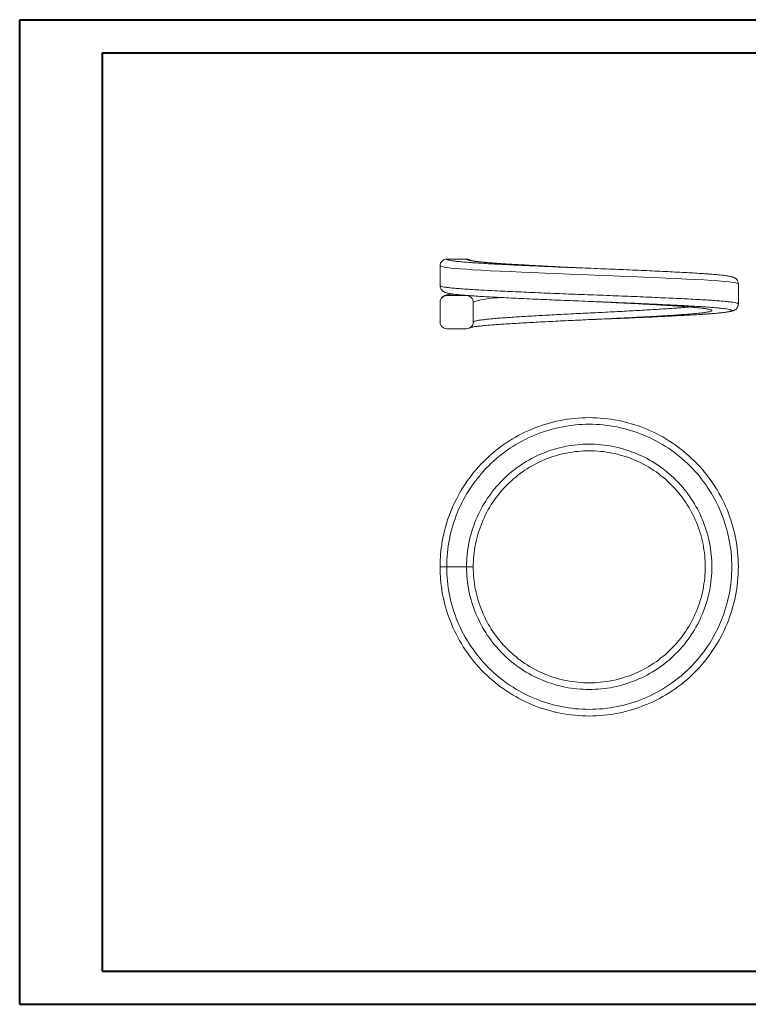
# Model space of a CAD drawing. Header units: millimetres. Extents: x 0 to 420, y 0 to 297.
# Tile 1 of 2: x 0 to 220, y 0 to 297. Entities that reach past the tile are written whole.
import ezdxf

# ---------------------------------------------------------------- set-up
doc = ezdxf.new("R2010")
doc.units = ezdxf.units.MM

msp = doc.modelspace()

# ---------------------------------------------------------------- linework, layer by layer
at = {"color": 7, "linetype": 'Continuous', "lineweight": 40}
for p, q in [((0.08, 0.21), (0.08, 297.21)), ((0.08, 297.21), (420.08, 297.21)), ((25.08, 10.21), (25.08, 287.21)), ((25.08, 287.21), (410.08, 287.21)), ((25.08, 10.21), (410.08, 10.21)), ((0.08, 0.21), (420.08, 0.21))]:
    msp.add_line(p, q, dxfattribs=at)
at = {"color": 7, "linetype": 'Continuous', "lineweight": 15}
for p, q in [((126.89, 216.99), (126.89, 222.99)), ((128.89, 224.99), (134.89, 224.99)), ((216.89, 211.46), (216.89, 217.52)), ((134.89, 213.99), (128.89, 213.99)), ((126.89, 211.99), (126.89, 205.99)), ((136.89, 205.99), (136.89, 211.99)), ((128.89, 203.99), (134.89, 203.99)), ((128.89, 132.18), (134.89, 132.18))]:
    msp.add_line(p, q, dxfattribs=at)
at = {"color": 8, "linetype": 'Continuous', "lineweight": 15, "flags": 128}
for points in [[(216.89, 217.49), (216.89, 217.49), (216.83, 217.57), (216.66, 217.66), (216.12, 217.81), (215.26, 217.96), (214.1, 218.11), (212.63, 218.26), (210.88, 218.41), (208.84, 218.56), (206.54, 218.71), (204, 218.85), (201.23, 218.99), (198.25, 219.14), (195.07, 219.28), (191.75, 219.44), (188.28, 219.59), (184.68, 219.74), (180.99, 219.89), (177.25, 220.04), (173.47, 220.18), (169.66, 220.32), (165.88, 220.47), (162.14, 220.61), (158.48, 220.76), (154.9, 220.92), (151.44, 221.07), (148.14, 221.22), (145.01, 221.36), (142.06, 221.51), (139.32, 221.65), (136.82, 221.8), (134.86, 221.92), (133.1, 222.05), (131.53, 222.18), (130.18, 222.31), (129.06, 222.45), (128.12, 222.58), (127.44, 222.72), (127.03, 222.86), (126.89, 222.99), (126.89, 222.99), (126.89, 222.99)], [(130.61, 214.48), (130.5, 214.46), (129.66, 214.31), (129.12, 214.16), (128.95, 214.08), (128.89, 213.99), (128.89, 213.99), (128.89, 213.99)]]:
    msp.add_lwpolyline(points, dxfattribs=at)
at = {"color": 8, "linetype": 'Continuous', "lineweight": 15}
msp.add_arc((145.43, 186.37), 27.01, 87.0851, 108.4293, dxfattribs=at)
at = {"color": 7, "linetype": 'Continuous', "lineweight": 15}
for points, knots in [([(126.89, 222.99), (126.89, 223.52), (127.11, 224.03), (127.85, 224.77), (128.37, 224.99), (128.89, 224.99)], [0, 0, 0, 0, 0.5, 0.5, 1, 1, 1, 1]), ([(134.89, 224.99), (135.12, 224.97), (135.54, 224.94), (135.89, 224.71), (136.06, 224.6)], [0, 0, 0, 0, 0.539793, 1, 1, 1, 1]), ([(144.48, 223.7), (144.12, 223.73), (143.38, 223.78), (142.34, 223.86), (141.33, 223.95), (140.4, 224.03), (139.54, 224.11), (138.76, 224.19), (138.06, 224.27), (137.45, 224.35), (136.94, 224.43), (136.53, 224.5), (136.22, 224.56), (136.02, 224.61), (135.91, 224.64), (135.89, 224.64), (135.89, 224.65)], [0, 0, 0, 0, 0.073326, 0.152506, 0.231854, 0.311204, 0.390347, 0.469071, 0.547118, 0.624156, 0.699733, 0.773195, 0.843686, 0.903297, 0.956303, 1, 1, 1, 1]), ([(136.69, 223.91), (137.25, 223.87), (138.51, 223.79), (140.76, 223.65), (143.35, 223.51), (146.19, 223.37), (149.2, 223.22), (152.36, 223.07), (155.64, 222.92), (159.08, 222.76), (162.6, 222.61), (166.17, 222.47), (169.76, 222.32), (173.42, 222.18), (177.05, 222.04), (180.63, 221.89), (184.13, 221.74), (187.59, 221.59), (190.92, 221.44), (194.1, 221.28), (197.11, 221.14), (199.98, 220.99), (202.62, 220.85), (204.33, 220.75), (205.08, 220.7), (205.11, 220.7)], [0, 0, 0, 0, 0.037252, 0.082237, 0.127535, 0.173818, 0.220442, 0.265415, 0.310701, 0.356971, 0.403582, 0.448556, 0.493843, 0.540114, 0.586726, 0.631709, 0.677004, 0.723284, 0.769905, 0.814866, 0.860139, 0.906395, 0.952992, 0.997984, 1, 1, 1, 1]), ([(171.89, 222.24), (171.79, 222.24), (170.64, 222.3), (168.45, 222.4), (165.37, 222.54), (162.33, 222.69), (159.33, 222.84), (156.43, 223), (153.66, 223.15), (151.01, 223.3), (148.5, 223.44), (146.27, 223.58), (144.98, 223.66), (144.41, 223.7)], [0, 0, 0, 0, 0.009802, 0.112058, 0.211358, 0.310658, 0.412841, 0.515023, 0.614407, 0.713791, 0.816065, 0.918338, 1, 1, 1, 1]), ([(216.88, 217.49), (216.87, 217.61), (216.86, 217.87), (216.75, 218.24), (216.59, 218.57), (216.4, 218.83), (216.19, 219.04), (215.99, 219.21), (215.78, 219.34), (215.57, 219.45), (215.34, 219.55), (215.06, 219.64), (214.69, 219.74), (214.23, 219.83), (213.68, 219.93), (213.05, 220.02), (212.34, 220.11), (211.57, 220.19), (210.72, 220.28), (209.8, 220.36), (208.82, 220.44), (207.76, 220.52), (206.63, 220.6), (205.77, 220.66), (205.27, 220.69), (205.19, 220.7)], [0, 0, 0, 0, 0.0159846, 0.0331908, 0.0499382, 0.0666066, 0.0836742, 0.10184, 0.1221032, 0.1458645, 0.1752363, 0.2139494, 0.2705214, 0.3422031, 0.4057769, 0.4748873, 0.5406851, 0.6057629, 0.6701209, 0.7340682, 0.7977432, 0.8612027, 0.9244621, 0.9875157, 1, 1, 1, 1]), ([(127.12, 216.12), (127.05, 216.26), (126.91, 216.53), (126.9, 216.84), (126.89, 216.99)], [0, 0, 0, 0, 0.514908, 1, 1, 1, 1]), ([(128.89, 213.99), (128.37, 213.99), (127.85, 213.77), (127.11, 213.03), (126.89, 212.52), (126.89, 211.99)], [0, 0, 0, 0, 0.5, 0.5, 1, 1, 1, 1]), ([(127.1, 216.1), (127.11, 216.07), (127.19, 215.89), (127.29, 215.76), (127.48, 215.55), (127.62, 215.4), (127.8, 215.26), (128, 215.13), (128.21, 215.03), (128.45, 214.93), (128.74, 214.83), (129.11, 214.74), (129.59, 214.64), (130.15, 214.54), (130.76, 214.46), (131.45, 214.37), (132.22, 214.29), (133.07, 214.2), (133.98, 214.12), (134.96, 214.04), (136.02, 213.96), (137.08, 213.88), (137.82, 213.83), (138.16, 213.81)], [0, 0, 0, 0, 0.011106, 0.049963, 0.059507, 0.068915, 0.088506, 0.109659, 0.134702, 0.165859, 0.207336, 0.269091, 0.342893, 0.411656, 0.476715, 0.545309, 0.612949, 0.679825, 0.746279, 0.812465, 0.878449, 0.94425, 1, 1, 1, 1]), ([(130.55, 214.49), (130.46, 214.48), (130.15, 214.44), (129.7, 214.36), (129.18, 214.26), (128.75, 214.15), (128.4, 214.03), (128.09, 213.9), (127.81, 213.73), (127.54, 213.51), (127.29, 213.25), (127.17, 213.03), (127.12, 212.94)], [0, 0, 0, 0, 0.063183, 0.211838, 0.371106, 0.545108, 0.656958, 0.731681, 0.815032, 0.881962, 0.946515, 1, 1, 1, 1]), ([(136.89, 211.99), (136.89, 212.52), (136.68, 213.03), (135.94, 213.77), (135.42, 213.99), (134.89, 213.99)], [0, 0, 0, 0, 0.5, 0.5, 1, 1, 1, 1]), ([(206.6, 210.6), (206.06, 210.64), (204.79, 210.72), (202.53, 210.85), (199.89, 210.99), (197.04, 211.14), (193.99, 211.29), (190.78, 211.44), (187.47, 211.59), (184.05, 211.74), (180.51, 211.89), (176.9, 212.04), (173.3, 212.18), (169.68, 212.33), (166.05, 212.47), (162.45, 212.62), (158.96, 212.77), (155.56, 212.92), (152.25, 213.07), (149.07, 213.22), (146.09, 213.37), (143.29, 213.52), (140.69, 213.66), (139, 213.75), (138.27, 213.8), (138.26, 213.81)], [0, 0, 0, 0, 0.034528, 0.081082, 0.126363, 0.171644, 0.218242, 0.264839, 0.310089, 0.355338, 0.401902, 0.448465, 0.493735, 0.539005, 0.585591, 0.632177, 0.677436, 0.722695, 0.769268, 0.815841, 0.861098, 0.906354, 0.952926, 0.999497, 1, 1, 1, 1]), ([(171.89, 212.24), (172.78, 212.2), (174.72, 212.11), (177.7, 211.97), (180.77, 211.82), (183.76, 211.67), (186.66, 211.52), (189.49, 211.37), (192.19, 211.22), (194.71, 211.07), (196.84, 210.94), (198.04, 210.86), (198.54, 210.83)], [0, 0, 0, 0, 0.089167, 0.195181, 0.301975, 0.405038, 0.508816, 0.61485, 0.721664, 0.82475, 0.928553, 1, 1, 1, 1]), ([(205.64, 208.31), (205.83, 208.32), (206.42, 208.36), (207.34, 208.43), (208.42, 208.51), (209.42, 208.59), (210.36, 208.67), (211.23, 208.75), (212.02, 208.84), (212.75, 208.92), (213.4, 209.01), (213.98, 209.1), (214.5, 209.2), (214.92, 209.3), (215.26, 209.4), (215.51, 209.5), (215.74, 209.62), (215.96, 209.75), (216.18, 209.92), (216.39, 210.14), (216.59, 210.42), (216.75, 210.75), (216.86, 211.11), (216.87, 211.37), (216.87, 211.49)], [0, 0, 0, 0, 0.029694, 0.093749, 0.158208, 0.223015, 0.28812, 0.353489, 0.419124, 0.485091, 0.551582, 0.619066, 0.688795, 0.761847, 0.808491, 0.843722, 0.870482, 0.893212, 0.913162, 0.931524, 0.949157, 0.96655, 0.983895, 1, 1, 1, 1]), ([(198.08, 208.12), (198, 208.11), (197.21, 208.06), (195.51, 207.96), (193.02, 207.81), (190.39, 207.66), (187.63, 207.51), (184.73, 207.36), (181.75, 207.21), (178.71, 207.06), (175.63, 206.91), (172.49, 206.77), (169.35, 206.63), (166.26, 206.48), (163.21, 206.33), (160.19, 206.18), (157.25, 206.03), (154.45, 205.88), (151.77, 205.73), (149.2, 205.58), (146.81, 205.43), (144.85, 205.31), (143.79, 205.23), (143.38, 205.2)], [0, 0, 0, 0, 0.0057331, 0.0569005, 0.1084444, 0.1581656, 0.2082318, 0.2593863, 0.3109166, 0.3606677, 0.4107645, 0.461952, 0.5135164, 0.5632244, 0.6132774, 0.6644178, 0.7159339, 0.7656876, 0.8157871, 0.8669771, 0.918544, 0.9682523, 1, 1, 1, 1]), ([(171.89, 206.74), (172.6, 206.77), (174.53, 206.84), (177.68, 206.97), (181.27, 207.12), (184.77, 207.27), (188.17, 207.42), (191.49, 207.57), (194.66, 207.72), (197.65, 207.87), (200.46, 208.01), (203.06, 208.16), (204.77, 208.25), (205.53, 208.31), (205.57, 208.31)], [0, 0, 0, 0, 0.054668, 0.149843, 0.245019, 0.337483, 0.429948, 0.525097, 0.620247, 0.712706, 0.805165, 0.90031, 0.995455, 1, 1, 1, 1]), ([(198.47, 210.83), (198.76, 210.81), (199.46, 210.77), (200.49, 210.69), (201.57, 210.61), (202.57, 210.53), (203.49, 210.45), (204.32, 210.37), (205.07, 210.29), (205.75, 210.21), (206.34, 210.13), (206.85, 210.05), (207.25, 209.99), (207.55, 209.93), (207.75, 209.88), (207.87, 209.85), (207.88, 209.84), (207.89, 209.84)], [0, 0, 0, 0, 0.054191, 0.129847, 0.205152, 0.279933, 0.354012, 0.4272, 0.499421, 0.572487, 0.644833, 0.716694, 0.787422, 0.849065, 0.906023, 0.956754, 1, 1, 1, 1]), ([(126.89, 205.99), (126.89, 205.46), (127.11, 204.95), (127.85, 204.21), (128.37, 203.99), (128.89, 203.99)], [0, 0, 0, 0, 0.5, 0.5, 1, 1, 1, 1]), ([(134.89, 203.99), (135.42, 203.99), (135.94, 204.21), (136.68, 204.94), (136.89, 205.46), (136.89, 205.99)], [0, 0, 0, 0, 0.5, 0.5, 1, 1, 1, 1]), ([(136.05, 204.37), (136.07, 204.38), (136.16, 204.4), (136.39, 204.45), (136.73, 204.51), (137.16, 204.58), (137.7, 204.66), (138.32, 204.74), (139.03, 204.82), (139.82, 204.9), (140.69, 204.98), (141.63, 205.07), (142.55, 205.14), (143.18, 205.19), (143.45, 205.21)], [0, 0, 0, 0, 0.038525, 0.113016, 0.194216, 0.280398, 0.370001, 0.46181, 0.554939, 0.648751, 0.742785, 0.836605, 0.930081, 1, 1, 1, 1]), ([(126.89, 132.18), (126.89, 133.65), (126.97, 135.14), (127.26, 138.07), (127.47, 139.52), (128.33, 143.84), (129.2, 146.71), (131.46, 152.14), (132.83, 154.72), (136.1, 159.6), (138, 161.92), (142.15, 166.07), (144.41, 167.94), (149.33, 171.22), (151.95, 172.62), (157.36, 174.87), (160.2, 175.73), (166.01, 176.89), (168.93, 177.18), (174.8, 177.18), (177.78, 176.89), (183.55, 175.74), (186.35, 174.89), (191.8, 172.64), (194.44, 171.23), (199.31, 167.98), (201.59, 166.12), (205.79, 161.93), (207.66, 159.65), (210.92, 154.78), (212.33, 152.15), (214.59, 146.69), (215.44, 143.89), (216.6, 138.13), (216.89, 135.15), (216.89, 129.21), (216.6, 126.28), (215.46, 120.53), (214.59, 117.68), (212.34, 112.23), (210.95, 109.64), (207.69, 104.75), (205.79, 102.43), (201.64, 98.28), (199.37, 96.42), (194.46, 93.13), (191.83, 91.73), (186.42, 89.49), (183.59, 88.62), (177.78, 87.47), (174.86, 87.18), (168.99, 87.18), (166.01, 87.47), (160.24, 88.61), (157.43, 89.46), (151.99, 91.71), (149.35, 93.12), (144.47, 96.38), (142.2, 98.24), (138, 102.43), (136.13, 104.71), (132.87, 109.58), (131.46, 112.21), (129.2, 117.66), (128.34, 120.47), (127.48, 124.79), (127.26, 126.25), (126.97, 129.21), (126.89, 130.71), (126.89, 132.18)], [0, 0, 0, 0, 0.015625, 0.015625, 0.03125, 0.03125, 0.0625, 0.0625, 0.09375, 0.09375, 0.125, 0.125, 0.15625, 0.15625, 0.1875, 0.1875, 0.21875, 0.21875, 0.25, 0.25, 0.28125, 0.28125, 0.3125, 0.3125, 0.34375, 0.34375, 0.375, 0.375, 0.40625, 0.40625, 0.4375, 0.4375, 0.46875, 0.46875, 0.5, 0.5, 0.53125, 0.53125, 0.5625, 0.5625, 0.59375, 0.59375, 0.625, 0.625, 0.65625, 0.65625, 0.6875, 0.6875, 0.71875, 0.71875, 0.75, 0.75, 0.78125, 0.78125, 0.8125, 0.8125, 0.84375, 0.84375, 0.875, 0.875, 0.90625, 0.90625, 0.9375, 0.9375, 0.96875, 0.96875, 0.984375, 0.984375, 1, 1, 1, 1]), ([(128.89, 132.18), (128.89, 129.34), (129.18, 126.5), (130.28, 120.99), (131.09, 118.31), (133.26, 113.1), (134.6, 110.59), (137.72, 105.93), (139.5, 103.75), (143.52, 99.75), (145.69, 97.97), (150.35, 94.86), (152.87, 93.51), (158.08, 91.36), (160.76, 90.55), (166.27, 89.45), (169.12, 89.18), (174.73, 89.18), (177.52, 89.45), (183.07, 90.56), (185.78, 91.38), (190.95, 93.53), (193.45, 94.87), (198.15, 98.01), (200.32, 99.79), (204.28, 103.76), (206.1, 105.97), (209.22, 110.64), (210.54, 113.11), (212.7, 118.32), (213.52, 121.05), (214.62, 126.55), (214.89, 129.34), (214.89, 135.02), (214.61, 137.86), (213.51, 143.37), (212.69, 146.05), (210.53, 151.26), (209.18, 153.77), (206.07, 158.43), (204.28, 160.6), (200.27, 164.61), (198.1, 166.39), (193.43, 169.5), (190.92, 170.84), (185.71, 173), (183.03, 173.81), (177.52, 174.9), (174.67, 175.18), (169.06, 175.18), (166.27, 174.9), (160.72, 173.8), (158.01, 172.97), (152.84, 170.83), (150.34, 169.49), (145.64, 166.35), (143.47, 164.57), (139.5, 160.6), (137.69, 158.39), (134.57, 153.72), (133.25, 151.25), (131.1, 146.06), (130.27, 143.32), (129.17, 137.82), (128.89, 135.02), (128.89, 132.18)], [0, 0, 0, 0, 0.03125, 0.03125, 0.0625, 0.0625, 0.09375, 0.09375, 0.125, 0.125, 0.15625, 0.15625, 0.1875, 0.1875, 0.21875, 0.21875, 0.25, 0.25, 0.28125, 0.28125, 0.3125, 0.3125, 0.34375, 0.34375, 0.375, 0.375, 0.40625, 0.40625, 0.4375, 0.4375, 0.46875, 0.46875, 0.5, 0.5, 0.53125, 0.53125, 0.5625, 0.5625, 0.59375, 0.59375, 0.625, 0.625, 0.65625, 0.65625, 0.6875, 0.6875, 0.71875, 0.71875, 0.75, 0.75, 0.78125, 0.78125, 0.8125, 0.8125, 0.84375, 0.84375, 0.875, 0.875, 0.90625, 0.90625, 0.9375, 0.9375, 0.96875, 0.96875, 1, 1, 1, 1]), ([(134.89, 132.18), (134.89, 134.62), (135.14, 137.07), (136.09, 141.81), (136.79, 144.12), (138.65, 148.59), (139.81, 150.76), (142.49, 154.77), (144.02, 156.63), (147.47, 160.08), (149.35, 161.61), (153.36, 164.29), (155.51, 165.44), (160, 167.3), (162.31, 168), (167.04, 168.94), (169.5, 169.18), (174.33, 169.18), (176.73, 168.94), (181.49, 168), (183.83, 167.28), (188.28, 165.44), (190.42, 164.3), (194.48, 161.59), (196.34, 160.05), (199.75, 156.65), (201.31, 154.75), (204, 150.72), (205.14, 148.6), (206.99, 144.13), (207.71, 141.77), (208.65, 137.04), (208.89, 134.63), (208.89, 129.74), (208.65, 127.33), (207.71, 122.58), (206.99, 120.23), (205.14, 115.77), (204.01, 113.64), (201.31, 109.6), (199.76, 107.71), (196.35, 104.31), (194.47, 102.76), (190.42, 100.06), (188.29, 98.92), (183.84, 97.08), (181.48, 96.36), (176.74, 95.42), (174.34, 95.18), (169.5, 95.18), (167.05, 95.42), (162.32, 96.36), (160.01, 97.05), (155.5, 98.92), (153.36, 100.06), (149.36, 102.74), (147.46, 104.29), (144.02, 107.72), (142.5, 109.58), (139.81, 113.59), (138.65, 115.77), (136.79, 120.23), (136.09, 122.53), (135.14, 127.29), (134.9, 129.73), (134.89, 132.18)], [0, 0, 0, 0, 0.03125, 0.03125, 0.0625, 0.0625, 0.09375, 0.09375, 0.125, 0.125, 0.15625, 0.15625, 0.1875, 0.1875, 0.21875, 0.21875, 0.25, 0.25, 0.28125, 0.28125, 0.3125, 0.3125, 0.34375, 0.34375, 0.375, 0.375, 0.40625, 0.40625, 0.4375, 0.4375, 0.46875, 0.46875, 0.5, 0.5, 0.53125, 0.53125, 0.5625, 0.5625, 0.59375, 0.59375, 0.625, 0.625, 0.65625, 0.65625, 0.6875, 0.6875, 0.71875, 0.71875, 0.75, 0.75, 0.78125, 0.78125, 0.8125, 0.8125, 0.84375, 0.84375, 0.875, 0.875, 0.90625, 0.90625, 0.9375, 0.9375, 0.96875, 0.96875, 1, 1, 1, 1]), ([(136.89, 132.18), (136.89, 129.87), (137.12, 127.55), (138.03, 123.05), (138.69, 120.87), (140.44, 116.65), (141.54, 114.6), (144.08, 110.8), (145.53, 109.04), (148.78, 105.79), (150.57, 104.33), (154.36, 101.8), (156.39, 100.71), (160.65, 98.95), (162.84, 98.29), (167.31, 97.4), (169.63, 97.18), (174.2, 97.18), (176.47, 97.4), (180.96, 98.3), (183.19, 98.97), (187.4, 100.72), (189.42, 101.79), (193.25, 104.36), (195.03, 105.81), (198.25, 109.04), (199.72, 110.82), (202.27, 114.65), (203.35, 116.66), (205.1, 120.87), (205.77, 123.1), (206.67, 127.6), (206.89, 129.88), (206.89, 134.5), (206.67, 136.77), (205.77, 141.25), (205.1, 143.48), (203.34, 147.71), (202.27, 149.72), (199.72, 153.53), (198.25, 155.32), (195.02, 158.55), (193.26, 160), (189.42, 162.56), (187.4, 163.64), (183.19, 165.38), (180.97, 166.06), (176.47, 166.95), (174.2, 167.18), (169.63, 167.18), (167.31, 166.95), (162.83, 166.06), (160.65, 165.4), (156.4, 163.64), (154.36, 162.55), (150.57, 160.02), (148.79, 158.57), (145.53, 155.31), (144.08, 153.55), (141.54, 149.75), (140.44, 147.7), (138.69, 143.47), (138.02, 141.29), (137.13, 136.8), (136.89, 134.48), (136.89, 132.18)], [0, 0, 0, 0, 0.03125, 0.03125, 0.0625, 0.0625, 0.09375, 0.09375, 0.125, 0.125, 0.15625, 0.15625, 0.1875, 0.1875, 0.21875, 0.21875, 0.25, 0.25, 0.28125, 0.28125, 0.3125, 0.3125, 0.34375, 0.34375, 0.375, 0.375, 0.40625, 0.40625, 0.4375, 0.4375, 0.46875, 0.46875, 0.5, 0.5, 0.53125, 0.53125, 0.5625, 0.5625, 0.59375, 0.59375, 0.625, 0.625, 0.65625, 0.65625, 0.6875, 0.6875, 0.71875, 0.71875, 0.75, 0.75, 0.78125, 0.78125, 0.8125, 0.8125, 0.84375, 0.84375, 0.875, 0.875, 0.90625, 0.90625, 0.9375, 0.9375, 0.96875, 0.96875, 1, 1, 1, 1]), ([(126.89, 132.18), (126.89, 132.18), (127.11, 132.18), (127.85, 132.18), (128.37, 132.18), (128.89, 132.18)], [0, 0, 0, 0, 0.5, 0.5, 1, 1, 1, 1]), ([(134.89, 132.18), (135.42, 132.18), (135.94, 132.18), (136.68, 132.18), (136.89, 132.18), (136.89, 132.18)], [0, 0, 0, 0, 0.5, 0.5, 1, 1, 1, 1])]:
    msp.add_open_spline(points, degree=3, knots=knots, dxfattribs=at)
at = {"color": 8, "linetype": 'Continuous', "lineweight": 15}
for points, knots in [([(128.89, 224.99), (128.89, 224.99), (128.89, 224.95), (128.98, 224.86), (129.37, 224.72), (130.02, 224.59), (130.99, 224.44), (132.29, 224.28), (134, 224.12), (135.47, 224), (136.47, 223.93), (136.69, 223.91)], [0, 0, 0, 0, 0.000023, 0.126558, 0.253838, 0.383471, 0.513923, 0.66047, 0.808204, 0.959711, 1, 1, 1, 1]), ([(144.41, 223.7), (144.28, 223.71), (143.45, 223.77), (142.06, 223.87), (140.3, 224.02), (138.78, 224.17), (137.5, 224.32), (136.47, 224.47), (135.68, 224.63), (135.19, 224.76), (134.94, 224.88), (134.91, 224.95), (134.89, 224.99)], [0, 0, 0, 0, 0.020149, 0.133635, 0.250415, 0.367195, 0.480767, 0.594339, 0.711212, 0.828085, 0.913872, 1, 1, 1, 1]), ([(126.89, 216.99), (126.89, 216.99), (126.89, 216.95), (126.98, 216.86), (127.4, 216.72), (128.1, 216.58), (129.11, 216.44), (130.47, 216.28), (132.21, 216.12), (133.95, 215.99), (135.51, 215.88), (137.1, 215.78), (139.2, 215.66), (141.91, 215.52), (144.87, 215.37), (148.02, 215.23), (151.31, 215.08), (154.74, 214.93), (158.33, 214.77), (162.02, 214.62), (165.75, 214.47), (169.51, 214.33), (173.33, 214.19), (177.14, 214.04), (180.88, 213.9), (184.55, 213.75), (188.17, 213.6), (191.67, 213.44), (195, 213.29), (198.16, 213.14), (201.17, 213), (203.96, 212.86), (206.51, 212.71), (208.8, 212.57), (210.86, 212.42), (212.63, 212.27), (214.1, 212.11), (215.28, 211.96), (216.15, 211.81), (216.64, 211.68), (216.86, 211.58), (216.88, 211.52), (216.89, 211.49)], [0, 0, 0, 0, 0.000004, 0.024777, 0.0497, 0.075099, 0.10066, 0.128674, 0.156907, 0.185837, 0.200427, 0.215017, 0.241408, 0.267982, 0.295135, 0.322487, 0.348875, 0.375446, 0.402595, 0.429944, 0.456336, 0.482911, 0.510064, 0.537417, 0.563805, 0.590377, 0.617526, 0.644875, 0.671266, 0.69784, 0.724992, 0.752344, 0.778732, 0.805304, 0.832453, 0.859802, 0.886191, 0.912762, 0.939911, 0.96726, 0.983832, 1, 1, 1, 1]), ([(134.89, 213.99), (134.89, 213.99), (134.89, 214.01), (134.92, 214.02), (134.94, 214.04)], [0, 0, 0, 0, 0.000522, 1, 1, 1, 1]), ([(136.89, 205.99), (136.89, 205.99), (136.89, 206.03), (136.96, 206.12), (137.26, 206.25), (137.78, 206.39), (138.58, 206.54), (139.62, 206.69), (140.89, 206.84), (142.37, 206.99), (144.05, 207.14), (145.96, 207.29), (148.05, 207.43), (150.29, 207.57), (152.68, 207.72), (155.23, 207.87), (157.9, 208.02), (160.65, 208.17), (163.47, 208.32), (166.39, 208.47), (169.34, 208.62), (172.28, 208.76), (175.22, 208.9), (178.17, 209.05), (181.07, 209.2), (183.87, 209.35), (186.59, 209.5), (189.24, 209.65), (191.75, 209.8), (194.11, 209.95), (196.3, 210.09), (198.35, 210.23), (200.19, 210.38), (201.45, 210.49), (202.02, 210.55), (202.13, 210.56)], [0, 0, 0, 0, 0.000007, 0.028177, 0.056501, 0.088328, 0.120155, 0.152906, 0.185657, 0.217485, 0.249313, 0.282066, 0.314819, 0.346648, 0.378477, 0.411231, 0.443985, 0.475812, 0.507639, 0.54039, 0.573141, 0.604973, 0.636804, 0.669561, 0.702317, 0.734144, 0.765971, 0.798721, 0.831472, 0.863303, 0.895135, 0.927891, 0.960647, 0.992472, 1, 1, 1, 1]), ([(198.54, 210.83), (198.78, 210.82), (199.78, 210.75), (201.3, 210.64), (203.1, 210.49), (204.66, 210.34), (206.01, 210.19), (207.08, 210.04), (207.9, 209.9), (208.47, 209.76), (208.82, 209.62), (208.93, 209.49), (208.83, 209.37), (208.54, 209.25), (208.06, 209.12), (207.36, 208.98), (206.4, 208.84), (205.15, 208.69), (203.64, 208.54), (201.91, 208.39), (200.06, 208.25), (198.72, 208.16), (198.08, 208.12)], [0, 0, 0, 0, 0.01797, 0.073436, 0.126924, 0.180784, 0.235815, 0.291249, 0.341228, 0.391509, 0.442737, 0.494291, 0.540333, 0.586612, 0.633624, 0.680888, 0.734396, 0.788276, 0.843326, 0.898782, 0.952289, 1, 1, 1, 1]), ([(205.57, 208.31), (206.25, 208.35), (207.66, 208.45), (209.51, 208.6), (211.15, 208.75), (212.51, 208.9), (213.56, 209.05), (214.32, 209.2), (214.79, 209.35), (214.93, 209.47), (214.85, 209.58), (214.64, 209.68), (214.19, 209.81), (213.37, 209.96), (212.24, 210.11), (210.82, 210.26), (209.13, 210.41), (207.72, 210.53), (206.8, 210.59), (206.6, 210.6)], [0, 0, 0, 0, 0.060793, 0.124729, 0.190522, 0.256315, 0.320208, 0.384101, 0.449848, 0.515595, 0.555623, 0.595761, 0.659697, 0.723634, 0.789428, 0.855223, 0.919119, 0.983016, 1, 1, 1, 1])]:
    msp.add_open_spline(points, degree=3, knots=knots, dxfattribs=at)

doc.saveas('drawing.dxf')
